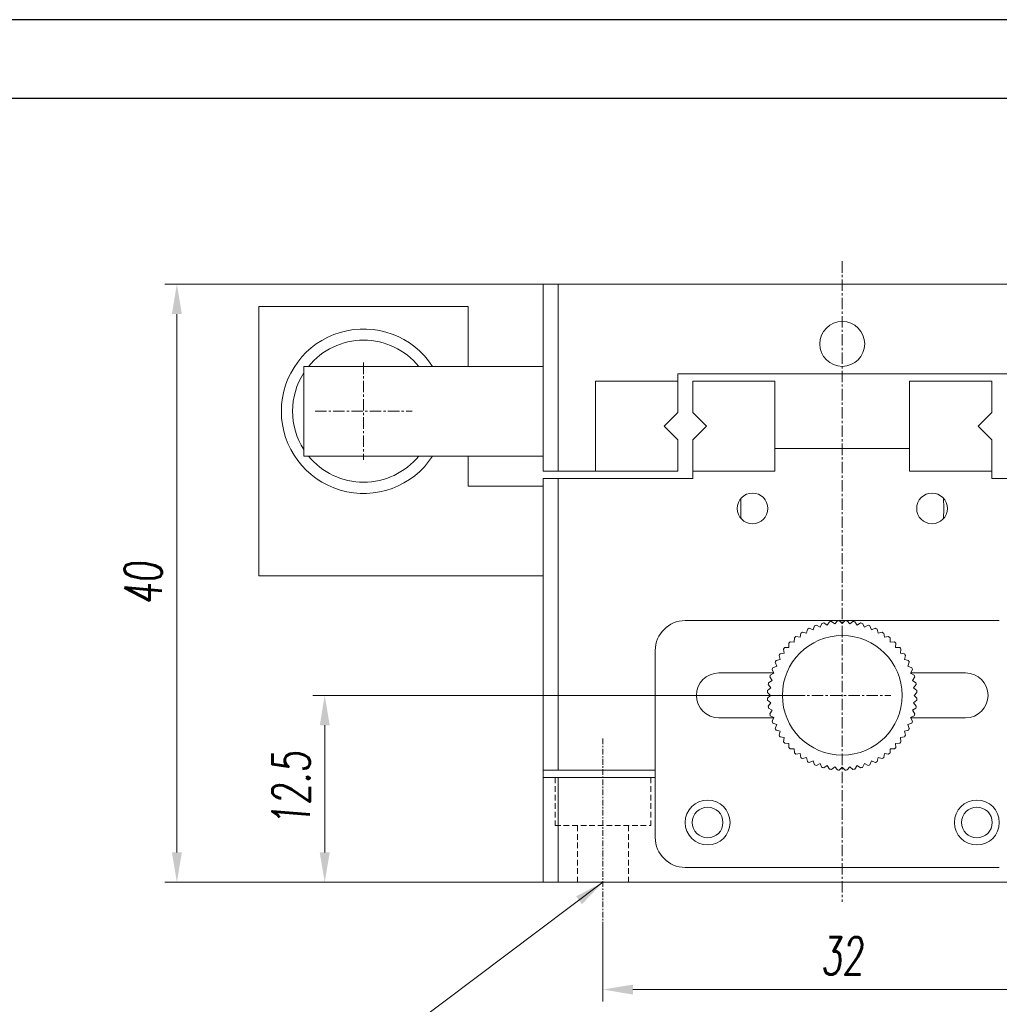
# Model space of a CAD drawing. Header units: millimetres. Extents: x 13381 to 13678, y 211 to 627.
# Tile 43 of 51: x 13529 to 13595, y 562 to 627. Entities that reach past the tile are written whole.
import ezdxf

# ---------------------------------------------------------------- set-up
doc = ezdxf.new("R2010")
doc.units = ezdxf.units.MM
doc.header["$LTSCALE"] = 0.3
doc.linetypes.add('CENTERX2', pattern=[20.32, 12.7, -2.54, 2.54, -2.54])
doc.linetypes.add('DASHED', pattern=[19.05, 12.7, -6.35])
for name, color, linetype, lineweight in [('中心线', 5, 'CENTERX2', 13), ('外框', 7, 'Continuous', 30), ('标注', 1, 'Continuous', 18), ('虚线', 6, 'DASHED', 13)]:
    doc.layers.add(name, color=color, linetype=linetype, lineweight=lineweight)
doc.styles.get("Standard").update_dxf_attribs({"font": 'txt.shx', "width": 0.67, "oblique": 5, "bigfont": 'gbcbig.shx'})
doc.dimstyles.new('1', dxfattribs={"dimtxt": 2.5, "dimasz": 2, "dimexe": 0.8, "dimexo": 0, "dimgap": 1, "dimtad": 1, "dimdec": 1, "dimdsep": 46, "dimtxsty": 'Standard', "dimcen": 0, "dimclrd": 256, "dimclre": 256, "dimclrt": 256, "dimadec": 0, "dimazin": 0, "dimtfac": 1, "dimtdec": 1, "dimtmove": 0, "dimatfit": 3, "dimfxl": 0, "dimtzin": 0, "dimlwd": -1, "dimlwe": -1, "dimarcsym": 0})

# ---------------------------------------------------------------- blocks, each defined once
blk = doc.blocks.new('Y')
at = {"lineweight": 30}
for points in [[(-3857.435, 2213.991), (-4154.435, 2213.991), (-4154.435, 2003.969)], [(-4136.757, 2009.273), (-4136.757, 2208.687), (-3862.739, 2208.687)]]:
    blk.add_lwpolyline(points, dxfattribs=at)
blk = doc.blocks.new('W')
blk.add_blockref('Y', (0, 0))
blk = doc.blocks.new('*D175')
at = {"layer": 'Defpoints', "color": 0}
for p in [(13580.759, 582.22), (13549.409, 569.72), (13564.509, 569.72)]:
    blk.add_point(p, dxfattribs=at)
at = {"layer": '标注'}
for p, q in [((13580.759, 582.22), (13548.609, 582.22)), ((13549.409, 580.22), (13549.409, 571.72)), ((13564.509, 569.72), (13548.609, 569.72))]:
    blk.add_line(p, q, dxfattribs=at)
for points in [[(13549.076, 580.22), (13549.742, 580.22), (13549.409, 582.22)], [(13549.076, 571.72), (13549.742, 571.72), (13549.409, 569.72)]]:
    blk.add_solid(points, dxfattribs=at)
at = {"layer": '标注', "insert": (13547.159, 575.97), "char_height": 2.5, "attachment_point": 5, "rotation": 90}
blk.add_mtext('12.5', dxfattribs=at)
blk = doc.blocks.new('*D178')
at = {"layer": 'Defpoints', "color": 0}
for p in [(13564.009, 609.72), (13539.524, 569.72), (13564.509, 569.72)]:
    blk.add_point(p, dxfattribs=at)
at = {"layer": '标注'}
for p, q in [((13564.009, 609.72), (13538.724, 609.72)), ((13539.524, 607.72), (13539.524, 571.72)), ((13564.509, 569.72), (13538.724, 569.72))]:
    blk.add_line(p, q, dxfattribs=at)
for points in [[(13539.191, 607.72), (13539.857, 607.72), (13539.524, 609.72)], [(13539.191, 571.72), (13539.857, 571.72), (13539.524, 569.72)]]:
    blk.add_solid(points, dxfattribs=at)
at = {"layer": '标注', "insert": (13537.274, 589.72), "char_height": 2.5, "attachment_point": 5, "rotation": 90}
blk.add_mtext('40', dxfattribs=at)
blk = doc.blocks.new('*D179')
at = {"layer": 'Defpoints', "color": 0}
for p in [(13568.009, 566.966), (13600.009, 566.966), (13600.009, 562.55)]:
    blk.add_point(p, dxfattribs=at)
at = {"layer": '标注'}
for p, q in [((13568.009, 566.966), (13568.009, 561.75)), ((13600.009, 566.966), (13600.009, 561.75)), ((13570.009, 562.55), (13598.009, 562.55))]:
    blk.add_line(p, q, dxfattribs=at)
for points in [[(13570.009, 562.884), (13570.009, 562.217), (13568.009, 562.55)], [(13598.009, 562.884), (13598.009, 562.217), (13600.009, 562.55)]]:
    blk.add_solid(points, dxfattribs=at)
at = {"layer": '标注', "insert": (13584.009, 564.8), "char_height": 2.5, "attachment_point": 5}
blk.add_mtext('32', dxfattribs=at)

msp = doc.modelspace()

# ---------------------------------------------------------------- linework, layer by layer
at = {"color": 7, "linetype": 'Continuous', "lineweight": 15}
for p, q in [((13564.009, 604.22), (13564.009, 609.72)), ((13564.009, 609.72), (13565.009, 609.72)), ((13565.009, 609.72), (13565.009, 597.22)), ((13603.009, 609.72), (13565.009, 609.72)), ((13559.009, 608.22), (13545.009, 608.22)), ((13545.009, 608.22), (13545.009, 590.22)), ((13559.009, 604.22), (13559.009, 608.22)), ((13548.009, 604.22), (13548.009, 598.22)), ((13548.009, 604.22), (13564.009, 604.22)), ((13564.009, 604.22), (13564.009, 598.22)), ((13567.509, 603.22), (13567.509, 597.22)), ((13573.009, 603.22), (13567.509, 603.22)), ((13595.009, 603.72), (13573.009, 603.72)), ((13573.009, 603.72), (13573.009, 603.22)), ((13573.009, 601.134), (13573.009, 603.22)), ((13579.509, 603.22), (13574.009, 603.22)), ((13574.009, 603.22), (13574.009, 601.134)), ((13579.509, 597.22), (13579.509, 603.22)), ((13588.509, 597.22), (13588.509, 603.22)), ((13588.509, 603.22), (13594.009, 603.22)), ((13594.009, 603.22), (13594.009, 601.134)), ((13573.009, 601.134), (13572.094, 600.22)), ((13574.923, 600.22), (13574.009, 601.134)), ((13593.094, 600.22), (13594.009, 601.134)), ((13572.094, 600.22), (13573.009, 599.306)), ((13574.009, 599.306), (13574.923, 600.22)), ((13594.009, 599.306), (13593.094, 600.22)), ((13573.009, 597.22), (13573.009, 599.306)), ((13574.009, 599.306), (13574.009, 597.22)), ((13594.009, 599.306), (13594.009, 597.22)), ((13579.509, 597.22), (13579.509, 598.72)), ((13588.509, 598.72), (13579.509, 598.72)), ((13588.509, 597.22), (13588.509, 598.72)), ((13548.009, 598.22), (13564.009, 598.22)), ((13559.009, 596.22), (13559.009, 598.22)), ((13564.009, 597.22), (13564.009, 598.22)), ((13565.009, 597.22), (13564.009, 597.22)), ((13567.509, 597.22), (13565.009, 597.22)), ((13567.509, 597.22), (13573.009, 597.22)), ((13574.009, 596.72), (13574.009, 597.22)), ((13574.009, 597.22), (13579.509, 597.22)), ((13588.509, 597.22), (13594.009, 597.22)), ((13594.009, 596.72), (13594.009, 597.22)), ((13564.009, 577.22), (13564.009, 596.72)), ((13564.009, 596.72), (13565.009, 596.72)), ((13565.009, 596.72), (13565.009, 577.22)), ((13565.009, 596.72), (13574.009, 596.72)), ((13594.009, 596.72), (13603.009, 596.72)), ((13564.009, 596.22), (13559.009, 596.22)), ((13545.009, 590.22), (13564.009, 590.22)), ((13594.509, 587.22), (13573.509, 587.22)), ((13581.68, 586.645), (13581.609, 586.377)), ((13582.056, 586.605), (13581.797, 586.705)), ((13582.156, 586.864), (13582.056, 586.605)), ((13582.525, 586.785), (13582.278, 586.911)), ((13582.651, 587.032), (13582.525, 586.785)), ((13583.011, 586.915), (13582.778, 587.066)), ((13583.162, 587.148), (13583.011, 586.915)), ((13583.507, 586.994), (13583.291, 587.168)), ((13583.681, 587.21), (13583.507, 586.994)), ((13584.009, 587.02), (13583.812, 587.216)), ((13584.205, 587.216), (13584.009, 587.02)), ((13584.51, 586.994), (13584.336, 587.21)), ((13584.726, 587.168), (13584.51, 586.994)), ((13585.007, 586.915), (13584.856, 587.148)), ((13585.239, 587.066), (13585.007, 586.915)), ((13585.492, 586.785), (13585.366, 587.032)), ((13585.739, 586.911), (13585.492, 586.785)), ((13585.961, 586.605), (13585.862, 586.864)), ((13586.22, 586.705), (13585.961, 586.605)), ((13586.409, 586.377), (13586.337, 586.645)), ((13580.811, 586.064), (13580.797, 585.787)), ((13581.187, 586.104), (13580.913, 586.147)), ((13581.231, 586.377), (13581.187, 586.104)), ((13581.609, 586.377), (13581.341, 586.449)), ((13586.677, 586.449), (13586.409, 586.377)), ((13586.83, 586.104), (13586.787, 586.377)), ((13587.104, 586.147), (13586.83, 586.104)), ((13587.22, 585.787), (13587.206, 586.064)), ((13580.082, 585.316), (13580.125, 585.042)), ((13580.442, 585.432), (13580.165, 585.418)), ((13580.427, 585.709), (13580.442, 585.432)), ((13580.797, 585.787), (13580.52, 585.802)), ((13587.497, 585.802), (13587.22, 585.787)), ((13587.576, 585.432), (13587.59, 585.709)), ((13587.853, 585.418), (13587.576, 585.432)), ((13587.892, 585.042), (13587.935, 585.316)), ((13571.509, 585.22), (13571.509, 572.72)), ((13579.78, 584.888), (13579.852, 584.62)), ((13580.125, 585.042), (13579.851, 584.998)), ((13588.166, 584.998), (13587.892, 585.042)), ((13588.166, 584.62), (13588.237, 584.888)), ((13579.624, 584.173), (13579.365, 584.073)), ((13579.524, 584.432), (13579.624, 584.173)), ((13579.852, 584.62), (13579.584, 584.548)), ((13588.434, 584.548), (13588.166, 584.62)), ((13588.394, 584.173), (13588.493, 584.432)), ((13588.653, 584.073), (13588.394, 584.173)), ((13579.435, 583.72), (13575.759, 583.72)), ((13579.162, 583.451), (13579.314, 583.218)), ((13579.444, 583.704), (13579.196, 583.578)), ((13579.318, 583.951), (13579.444, 583.704)), ((13588.574, 583.704), (13588.7, 583.951)), ((13588.821, 583.578), (13588.574, 583.704)), ((13592.259, 583.72), (13588.582, 583.72)), ((13588.704, 583.218), (13588.855, 583.451)), ((13579.235, 582.722), (13579.019, 582.547)), ((13579.06, 582.938), (13579.235, 582.722)), ((13579.314, 583.218), (13579.081, 583.067)), ((13588.936, 583.067), (13588.704, 583.218)), ((13588.782, 582.722), (13588.957, 582.938)), ((13588.998, 582.547), (13588.782, 582.722)), ((13579.012, 582.416), (13579.209, 582.22)), ((13579.209, 582.22), (13579.012, 582.024)), ((13588.809, 582.22), (13589.005, 582.416)), ((13589.005, 582.024), (13588.809, 582.22)), ((13579.019, 581.893), (13579.235, 581.718)), ((13579.235, 581.718), (13579.06, 581.503)), ((13579.081, 581.373), (13579.314, 581.222)), ((13588.704, 581.222), (13588.936, 581.373)), ((13588.782, 581.718), (13588.998, 581.893)), ((13588.957, 581.503), (13588.782, 581.718)), ((13575.759, 580.72), (13579.435, 580.72)), ((13579.314, 581.222), (13579.162, 580.99)), ((13579.196, 580.863), (13579.444, 580.737)), ((13579.444, 580.737), (13579.318, 580.49)), ((13588.574, 580.737), (13588.821, 580.863)), ((13588.7, 580.49), (13588.574, 580.737)), ((13588.582, 580.72), (13592.259, 580.72)), ((13588.855, 580.99), (13588.704, 581.222)), ((13579.365, 580.367), (13579.624, 580.268)), ((13579.624, 580.268), (13579.524, 580.009)), ((13588.394, 580.268), (13588.653, 580.367)), ((13588.493, 580.009), (13588.394, 580.268)), ((13579.584, 579.892), (13579.852, 579.82)), ((13579.852, 579.82), (13579.78, 579.552)), ((13579.851, 579.442), (13580.125, 579.399)), ((13580.125, 579.399), (13580.082, 579.125)), ((13587.892, 579.399), (13588.166, 579.442)), ((13587.935, 579.125), (13587.892, 579.399)), ((13588.166, 579.82), (13588.434, 579.892)), ((13588.237, 579.552), (13588.166, 579.82)), ((13580.165, 579.023), (13580.442, 579.008)), ((13580.442, 579.008), (13580.427, 578.731)), ((13587.576, 579.008), (13587.853, 579.023)), ((13587.59, 578.731), (13587.576, 579.008)), ((13580.52, 578.639), (13580.797, 578.653)), ((13580.797, 578.653), (13580.811, 578.376)), ((13580.913, 578.294), (13581.187, 578.337)), ((13581.187, 578.337), (13581.231, 578.063)), ((13581.341, 577.992), (13581.609, 578.063)), ((13581.609, 578.063), (13581.68, 577.795)), ((13586.337, 577.795), (13586.409, 578.063)), ((13586.409, 578.063), (13586.677, 577.992)), ((13586.787, 578.063), (13586.83, 578.337)), ((13586.83, 578.337), (13587.104, 578.294)), ((13587.206, 578.376), (13587.22, 578.653)), ((13587.22, 578.653), (13587.497, 578.639)), ((13581.797, 577.736), (13582.056, 577.835)), ((13582.056, 577.835), (13582.156, 577.576)), ((13582.278, 577.529), (13582.525, 577.655)), ((13582.525, 577.655), (13582.651, 577.408)), ((13582.778, 577.374), (13583.011, 577.525)), ((13583.011, 577.525), (13583.162, 577.292)), ((13583.291, 577.272), (13583.507, 577.447)), ((13583.507, 577.447), (13583.681, 577.231)), ((13583.812, 577.224), (13584.009, 577.42)), ((13584.009, 577.42), (13584.205, 577.224)), ((13584.336, 577.231), (13584.51, 577.447)), ((13584.51, 577.447), (13584.726, 577.272)), ((13584.856, 577.292), (13585.007, 577.525)), ((13585.007, 577.525), (13585.239, 577.374)), ((13585.366, 577.408), (13585.492, 577.655)), ((13585.492, 577.655), (13585.739, 577.529)), ((13585.862, 577.576), (13585.961, 577.835)), ((13585.961, 577.835), (13586.22, 577.736)), ((13565.009, 577.22), (13564.009, 577.22)), ((13564.009, 576.72), (13564.009, 577.22)), ((13571.509, 577.22), (13565.009, 577.22)), ((13564.009, 576.72), (13564.009, 569.72)), ((13564.009, 576.72), (13565.009, 576.72)), ((13565.009, 576.72), (13565.009, 569.72)), ((13565.009, 576.72), (13571.509, 576.72)), ((13573.509, 570.72), (13594.509, 570.72)), ((13564.009, 569.72), (13565.009, 569.72)), ((13565.009, 569.72), (13603.009, 569.72))]:
    msp.add_line(p, q, dxfattribs=at)
for centre, radius in [((13584.009, 605.72), 1.5), ((13578.009, 594.72), 1.025), ((13590.009, 594.72), 1.025), ((13584.009, 582.22), 4), ((13575.009, 573.72), 1.5), ((13593.009, 573.72), 1.5), ((13575.009, 573.72), 1.025), ((13593.009, 573.72), 1.025)]:
    msp.add_circle(centre, radius, dxfattribs=at)
for centre, radius, start, end in [((13552.009, 601.22), 5.5, 33.05573, 326.94427), ((13552.009, 601.22), 4.75, 39.16671, 140.83329), ((13552.009, 601.22), 4.75, 147.3631, 212.6369), ((13552.009, 601.22), 4.75, 219.16671, 320.83329), ((13573.509, 585.22), 2, 90, 180), ((13584.009, 582.22), 5, 116.2483, 117.7517), ((13584.009, 582.22), 5, 110.2483, 111.7517), ((13584.009, 582.22), 5, 104.2483, 105.7517), ((13584.009, 582.22), 5, 98.2483, 99.7517), ((13584.009, 582.22), 5, 92.2483, 93.7517), ((13584.009, 582.22), 5, 86.2483, 87.7517), ((13584.009, 582.22), 5, 80.2483, 81.7517), ((13584.009, 582.22), 5, 74.2483, 75.7517), ((13584.009, 582.22), 5, 68.2483, 69.7517), ((13584.009, 582.22), 5, 62.2483, 63.7517), ((13584.009, 582.22), 5, 128.2483, 129.7517), ((13584.009, 582.22), 5, 122.2483, 123.7517), ((13584.009, 582.22), 5, 56.2483, 57.7517), ((13584.009, 582.22), 5, 50.2483, 51.7517), ((13584.009, 582.22), 5, 140.2483, 141.7517), ((13584.009, 582.22), 5, 134.2483, 135.7517), ((13584.009, 582.22), 5, 44.2483, 45.7517), ((13584.009, 582.22), 5, 38.2483, 39.7517), ((13584.009, 582.22), 5, 146.2483, 147.7517), ((13584.009, 582.22), 5, 32.2483, 33.7517), ((13584.009, 582.22), 5, 158.2483, 159.7517), ((13584.009, 582.22), 5, 152.2483, 153.7517), ((13584.009, 582.22), 5, 26.2483, 27.7517), ((13584.009, 582.22), 5, 20.2483, 21.7517), ((13575.759, 582.22), 1.5, 90, 270), ((13584.009, 582.22), 5, 164.2483, 165.7517), ((13584.009, 582.22), 5, 14.2483, 15.7517), ((13592.259, 582.22), 1.5, 270, 90), ((13584.009, 582.22), 5, 170.2483, 171.7517), ((13584.009, 582.22), 5, 8.2483, 9.7517), ((13584.009, 582.22), 5, 176.2483, 177.7517), ((13584.009, 582.22), 5, 182.2483, 183.7517), ((13584.009, 582.22), 5, 2.2483, 3.7517), ((13584.009, 582.22), 5, 356.2483, 357.7517), ((13584.009, 582.22), 5, 188.2483, 189.7517), ((13584.009, 582.22), 5, 350.2483, 351.7517), ((13584.009, 582.22), 5, 194.2483, 195.7517), ((13584.009, 582.22), 5, 344.2483, 345.7517), ((13584.009, 582.22), 5, 200.2483, 201.7517), ((13584.009, 582.22), 5, 338.2483, 339.7517), ((13584.009, 582.22), 5, 206.2483, 207.7517), ((13584.009, 582.22), 5, 212.2483, 213.7517), ((13584.009, 582.22), 5, 326.2483, 327.7517), ((13584.009, 582.22), 5, 332.2483, 333.7517), ((13584.009, 582.22), 5, 218.2483, 219.7517), ((13584.009, 582.22), 5, 224.2483, 225.7517), ((13584.009, 582.22), 5, 314.2483, 315.7517), ((13584.009, 582.22), 5, 320.2483, 321.7517), ((13584.009, 582.22), 5, 230.2483, 231.7517), ((13584.009, 582.22), 5, 236.2483, 237.7517), ((13584.009, 582.22), 5, 302.2483, 303.7517), ((13584.009, 582.22), 5, 308.2483, 309.7517), ((13584.009, 582.22), 5, 242.2483, 243.7517), ((13584.009, 582.22), 5, 248.2483, 249.7517), ((13584.009, 582.22), 5, 254.2483, 255.7517), ((13584.009, 582.22), 5, 284.2483, 285.7517), ((13584.009, 582.22), 5, 290.2483, 291.7517), ((13584.009, 582.22), 5, 296.2483, 297.7517), ((13584.009, 582.22), 5, 260.2483, 261.7517), ((13584.009, 582.22), 5, 266.2483, 267.7517), ((13584.009, 582.22), 5, 272.2483, 273.7517), ((13584.009, 582.22), 5, 278.2483, 279.7517), ((13573.509, 572.72), 2, 180, 270)]:
    msp.add_arc(centre, radius, start, end, dxfattribs=at)
for points in [[(13577.24, 594.042), (13577.232, 594.217), (13577.217, 594.573), (13577.225, 595.049), (13577.236, 595.313), (13577.24, 595.398)], [(13590.778, 595.398), (13590.785, 595.224), (13590.801, 594.867), (13590.792, 594.392), (13590.781, 594.128), (13590.778, 594.042)]]:
    msp.add_open_spline(points, degree=3, knots=[0, 0, 0, 0, 0.393632, 0.804062, 1, 1, 1, 1], dxfattribs=at)
at = {"layer": '中心线', "ltscale": 0.2}
for p, q in [((13584.009, 611.245), (13584.009, 568.418)), ((13552.009, 604.47), (13552.009, 597.97)), ((13548.759, 601.22), (13555.259, 601.22)), ((13580.759, 582.22), (13587.259, 582.22))]:
    msp.add_line(p, q, dxfattribs=at)
at = {"layer": '中心线', "ltscale": 0.1}
msp.add_line((13568.009, 579.328), (13568.009, 566.966), dxfattribs=at)
at = {"layer": '虚线', "ltscale": 0.1}
for p, q in [((13564.809, 576.72), (13564.809, 573.52)), ((13571.209, 576.72), (13571.209, 573.52)), ((13564.809, 573.52), (13571.209, 573.52)), ((13566.309, 573.52), (13566.309, 569.72)), ((13569.709, 573.52), (13569.709, 569.72))]:
    msp.add_line(p, q, dxfattribs=at)

# ---------------------------------------------------------------- block references
at = {"layer": '外框', "lineweight": 25, "xscale": 0.991439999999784, "yscale": 0.9914400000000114, "zscale": 0.9914399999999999}
msp.add_blockref('W', (17500.172, -1567.638), dxfattribs=at)

# ---------------------------------------------------------------- dimensions: what is measured, and where the dimension line sits
at = {"layer": '标注'}
for base, p1, picture, middle in [((13539.524, 569.72), (13564.009, 609.72), '*D178', (13537.274, 589.72)), ((13549.409, 569.72), (13580.759, 582.22), '*D175', (13547.159, 575.97))]:
    dim = msp.add_linear_dim(base=base, p1=p1, p2=(13564.509, 569.72), angle=90, dimstyle='1', dxfattribs=at)
    dim.commit()
    dim.dimension.update_dxf_attribs({"geometry": picture, "text_midpoint": middle})
dim = msp.add_linear_dim(base=(13600.009, 562.55), p1=(13568.009, 566.966), p2=(13600.009, 566.966), dimstyle='1', dxfattribs=at)
dim.commit()
dim.dimension.update_dxf_attribs({"geometry": '*D179', "text_midpoint": (13584.009, 562.55), "dimtype": 160})

# ---------------------------------------------------------------- leaders
at = {"layer": '标注', "ltscale": 0.3}
msp.add_leader([(13568.009, 569.72), (13551.479, 557.303)], dimstyle='1', override={"dimgap": 1, "dimtad": 0}, dxfattribs=at)

doc.saveas('drawing.dxf')
